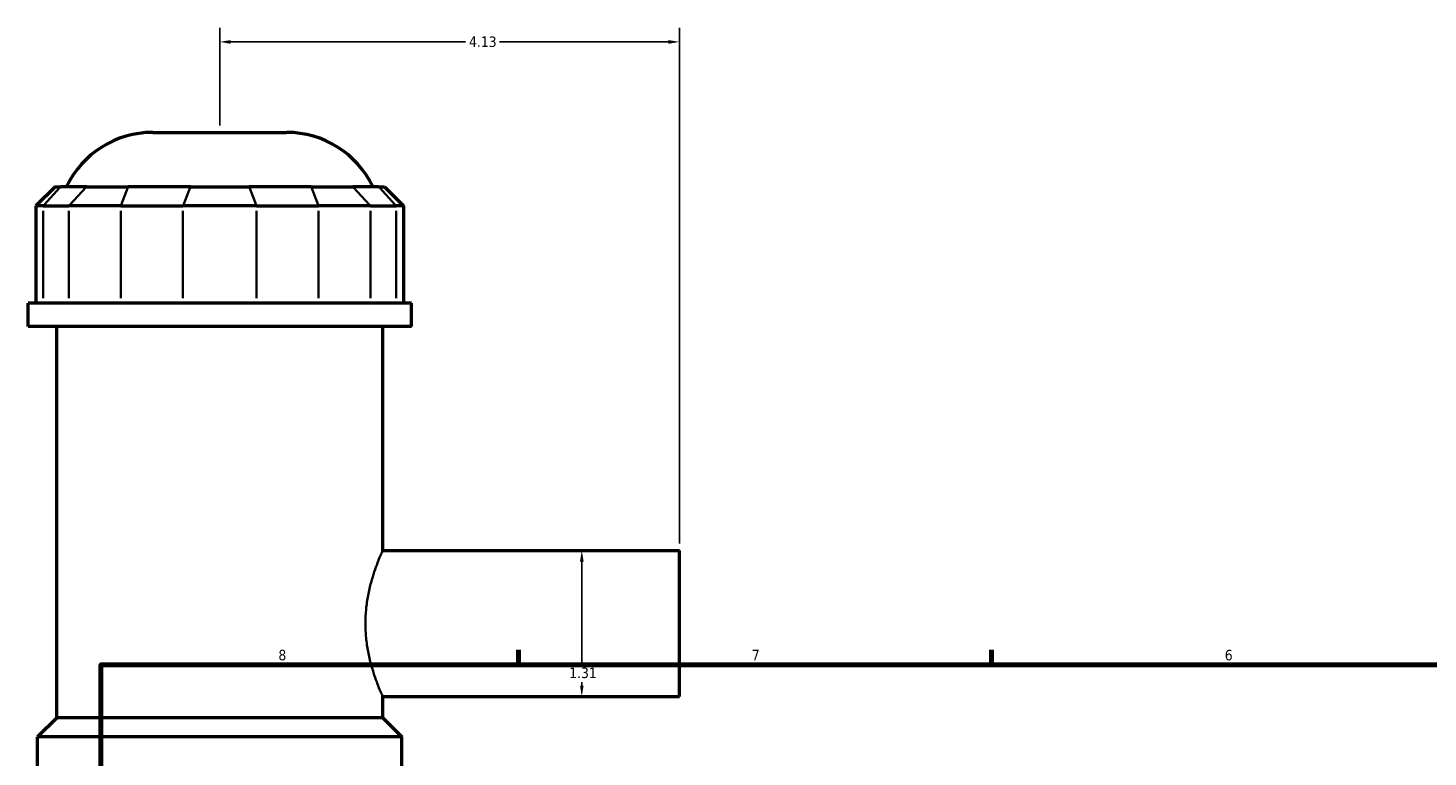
# Model space of a CAD drawing. Header units: inches. Extents: x -1.9 to 50.5, y -2.3 to 49.1.
# Tile 4 of 8: x -0.2 to 12.4, y 20.2 to 26.7. Entities that reach past the tile are written whole.
import ezdxf

# ---------------------------------------------------------------- set-up
doc = ezdxf.new("R2010")
doc.units = ezdxf.units.IN
doc.header["$MEASUREMENT"] = 0
for name, color, linetype, lineweight in [('Border (ANSI)', 7, 'Continuous', 70), ('Dimension (ANSI)', 7, 'Continuous', 25), ('Visible (ANSI)', 7, 'Continuous', 50), ('Visible Narrow (ANSI)', 7, 'Continuous', 35)]:
    doc.layers.add(name, color=color, linetype=linetype, lineweight=lineweight)
doc.styles.add('Note Text (ANSI)', font='tahoma.ttf')
doc.dimstyles.new('Default (ANSI)', dxfattribs={"dimtxt": 0.094488, "dimasz": 0.098425, "dimexe": 0.125, "dimexo": 0.0625, "dimgap": 0.031496, "dimtad": 0, "dimtih": 1, "dimtoh": 1, "dimrnd": 1e-08, "dimzin": 4, "dimdsep": 46, "dimtxsty": 'Note Text (ANSI)', "dimcen": 0.09, "dimdle": 0.393701, "dimclrd": 256, "dimclre": 256, "dimclrt": 5, "dimadec": 0, "dimazin": 1, "dimtfac": 1, "dimtofl": 0, "dimtmove": 0, "dimatfit": 3, "dimfxl": 1, "dimtolj": 1, "dimtzin": 4, "dimlwd": -1, "dimlwe": -1, "dimarcsym": 0})

# ---------------------------------------------------------------- blocks, each defined once
blk = doc.blocks.new('Borders Default Border')
at = {"layer": 'Border (ANSI)'}
for p, q in [((4.25, 21), (4.25, 21.134)), ((8.5, 21), (8.5, 21.134))]:
    blk.add_line(p, q, dxfattribs=at)
at = {"layer": 'Border (ANSI)', "flags": 128}
blk.add_lwpolyline([(0.5, 1), (0.5, 21), (33.5, 21), (33.5, 1), (0.5, 1)], dxfattribs=at)
at = {"layer": 'Border (ANSI)', "color": 5, "true_color": 0x0000ff, "char_height": 0.0945, "attachment_point": 7, "style": 'Note Text (ANSI)'}
for s, insert in [('8', (2.094, 21.038)), ('7', (6.346, 21.04)), ('6', (10.595, 21.038))]:
    blk.add_mtext(s, dxfattribs=dict(at, insert=insert))
blk = doc.blocks.new('*D6')
at = {"layer": 'Defpoints', "color": 0, "transparency": 16777216}
for p in [(5.697, 26.593), (1.567, 25.78), (5.697, 22.026)]:
    blk.add_point(p, dxfattribs=at)
at = {"layer": 'Dimension (ANSI)', "transparency": 16777216}
for p, q in [((1.567, 25.843), (1.567, 26.718)), ((5.697, 22.088), (5.697, 26.718)), ((1.665, 26.593), (3.774, 26.593)), ((5.598, 26.593), (4.079, 26.593))]:
    blk.add_line(p, q, dxfattribs=at)
for points in [[(1.665, 26.609), (1.665, 26.576), (1.567, 26.593)], [(5.598, 26.609), (5.598, 26.576), (5.697, 26.593)]]:
    blk.add_solid(points, dxfattribs=at)
at = {"layer": 'Dimension (ANSI)', "color": 5, "transparency": 16777216, "insert": (3.806, 26.642), "char_height": 0.0945, "attachment_point": 1, "style": 'Note Text (ANSI)'}
blk.add_mtext('\\A1;4.13', dxfattribs=at)
blk = doc.blocks.new('*D9')
at = {"layer": 'Defpoints', "color": 0, "transparency": 16777216}
for p in [(4.819, 22.026), (4.819, 20.715), (4.819, 20.715)]:
    blk.add_point(p, dxfattribs=at)
at = {"layer": 'Dimension (ANSI)', "transparency": 16777216}
for p, q in [((4.819, 21.927), (4.819, 21.006)), ((4.819, 20.813), (4.819, 20.845))]:
    blk.add_line(p, q, dxfattribs=at)
for points in [[(4.803, 21.927), (4.836, 21.927), (4.819, 22.026)], [(4.803, 20.813), (4.836, 20.813), (4.819, 20.715)]]:
    blk.add_solid(points, dxfattribs=at)
at = {"layer": 'Dimension (ANSI)', "color": 5, "transparency": 16777216, "insert": (4.706, 20.975), "char_height": 0.0945, "attachment_point": 1, "style": 'Note Text (ANSI)'}
blk.add_mtext('\\A1;1.31', dxfattribs=at)

msp = doc.modelspace()

# ---------------------------------------------------------------- linework, layer by layer
at = {"layer": 'Visible (ANSI)'}
for p, q in [((0.965, 25.78), (2.168, 25.78)), ((0.088, 25.292), (-0.084, 25.12)), ((0.088, 25.292), (0.14, 25.292)), ((0.372, 25.292), (0.14, 25.292)), ((0.372, 25.292), (0.745, 25.292)), ((1.303, 25.292), (0.745, 25.292)), ((1.303, 25.292), (1.83, 25.292)), ((2.389, 25.292), (1.83, 25.292)), ((2.389, 25.292), (2.762, 25.292)), ((2.993, 25.292), (2.762, 25.292)), ((2.993, 25.292), (3.046, 25.292)), ((3.046, 25.292), (3.218, 25.12)), ((-0.019, 25.12), (-0.084, 25.12)), ((-0.084, 25.12), (-0.084, 24.247)), ((-0.019, 25.12), (0.213, 25.12)), ((0.679, 25.12), (0.213, 25.12)), ((0.679, 25.12), (1.237, 25.12)), ((1.896, 25.12), (1.237, 25.12)), ((1.896, 25.12), (2.455, 25.12)), ((2.921, 25.12), (2.455, 25.12)), ((2.921, 25.12), (3.152, 25.12)), ((3.218, 25.12), (3.152, 25.12)), ((3.218, 25.12), (3.218, 24.247)), ((3.289, 24.247), (-0.155, 24.247)), ((-0.155, 24.038), (-0.155, 24.247)), ((3.289, 24.038), (3.289, 24.247)), ((3.289, 24.038), (-0.155, 24.038)), ((0.103, 20.524), (0.103, 24.038)), ((3.031, 22.026), (3.031, 24.038)), ((3.031, 22.026), (5.697, 22.026)), ((5.697, 20.715), (5.697, 22.026)), ((3.031, 20.524), (3.031, 20.715)), ((3.031, 20.715), (5.697, 20.715)), ((0.103, 20.524), (-0.069, 20.352)), ((3.031, 20.524), (0.103, 20.524)), ((3.031, 20.524), (3.203, 20.352)), ((3.203, 20.352), (-0.069, 20.352)), ((-0.069, 19.699), (-0.069, 20.352)), ((3.203, 19.699), (3.203, 20.352))]:
    msp.add_line(p, q, dxfattribs=at)
for centre, start, end in [((0.965, 24.919), 90, 154.3197), ((2.168, 24.919), 25.6803, 90)]:
    msp.add_arc(centre, 0.861, start, end, dxfattribs=at)
at = {"layer": 'Visible Narrow (ANSI)'}
for p, q in [((0.132, 25.284), (-0.011, 25.129)), ((0.221, 25.129), (0.364, 25.284)), ((0.741, 25.284), (0.682, 25.129)), ((1.3, 25.284), (1.241, 25.129)), ((1.834, 25.284), (1.893, 25.129)), ((2.392, 25.284), (2.452, 25.129)), ((2.77, 25.284), (2.913, 25.129)), ((3.001, 25.284), (3.144, 25.129)), ((-0.019, 24.291), (-0.019, 25.077)), ((0.213, 25.077), (0.213, 24.291)), ((0.679, 24.291), (0.679, 25.077)), ((1.237, 25.077), (1.237, 24.291)), ((1.896, 24.291), (1.896, 25.077)), ((2.455, 25.077), (2.455, 24.291)), ((2.921, 24.291), (2.921, 25.077)), ((3.152, 25.077), (3.152, 24.291))]:
    msp.add_line(p, q, dxfattribs=at)
msp.add_open_spline([(3.031, 20.715), (3.031, 20.715), (3.029, 20.719), (3.021, 20.736), (3.016, 20.749), (3.002, 20.782), (2.993, 20.803), (2.975, 20.851), (2.965, 20.878), (2.946, 20.936), (2.936, 20.968), (2.916, 21.039), (2.907, 21.078), (2.892, 21.158), (2.886, 21.2), (2.878, 21.285), (2.876, 21.329), (2.876, 21.412), (2.878, 21.455), (2.886, 21.54), (2.892, 21.583), (2.907, 21.663), (2.916, 21.702), (2.936, 21.773), (2.946, 21.805), (2.965, 21.863), (2.975, 21.89), (2.993, 21.938), (3.002, 21.958), (3.016, 21.992), (3.021, 22.005), (3.029, 22.022), (3.031, 22.026), (3.031, 22.026)], degree=3, knots=[2.548697, 2.548697, 2.548697, 2.548697, 2.867019, 2.867019, 3.185342, 3.185342, 3.503664, 3.503664, 3.821987, 3.821987, 4.140838, 4.140838, 4.45969, 4.45969, 4.778542, 4.778542, 5.097394, 5.097394, 5.416245, 5.416245, 5.735097, 5.735097, 6.053949, 6.053949, 6.372801, 6.372801, 6.691123, 6.691123, 7.009446, 7.009446, 7.327768, 7.327768, 7.64609, 7.64609, 7.64609, 7.64609], dxfattribs=at)

# ---------------------------------------------------------------- block references
msp.add_blockref('Borders Default Border', (0, 0))

# ---------------------------------------------------------------- dimensions: what is measured, and where the dimension line sits
at = {"layer": 'Dimension (ANSI)'}
for base, p1, p2, angle, override, picture, middle in [((5.697, 26.593), (1.567, 25.78), (5.697, 22.026), 180, {"dimgap": 0.031496, "dimtih": 0, "dimtoh": 0, "dimdec": 2, "dimtol": 0, "dimlim": 0, "dimtp": 0, "dimtm": 0, "dimtdec": 2, "dimatfit": 1}, '*D6', (3.927, 26.593)), ((4.819, 20.715), (4.819, 22.026), (4.819, 20.715), 270, {"dimgap": 0.031496, "dimdec": 2, "dimse1": 1, "dimse2": 1, "dimtol": 0, "dimlim": 0, "dimtp": 0, "dimtm": 0, "dimtdec": 2, "dimatfit": 1}, '*D9', (4.819, 20.926))]:
    dim = msp.add_linear_dim(base=base, p1=p1, p2=p2, angle=angle, dimstyle='Default (ANSI)', override=override, dxfattribs=at)
    dim.commit()
    dim.dimension.update_dxf_attribs({"geometry": picture, "text_midpoint": middle, "dimtype": 160})

doc.saveas('drawing.dxf')
